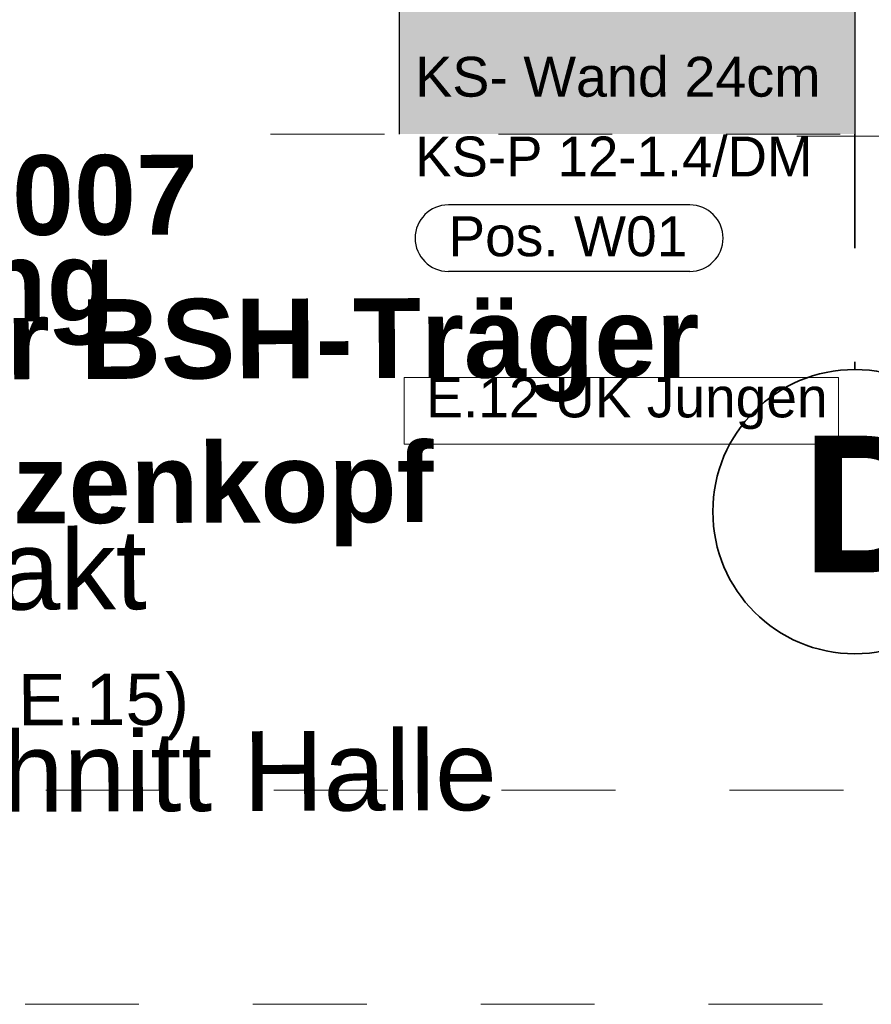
# Model space of a CAD drawing. Header units: metres. Extents: x 1316.5 to 1415.3, y -94.1 to -52.
# Tile 248 of 256: x 1396.145 to 1396.893, y -72.076 to -71.212. Entities that reach past the tile are written whole.
import ezdxf

# ---------------------------------------------------------------- set-up
doc = ezdxf.new("R2010")
doc.units = ezdxf.units.M
for name, pattern in [('AUSGEZOGEN', [0]), ('STRICHLINIE_S4', [0.008, 0.006, -0.002]), ('STRICHPUNKT2_S5', [0.1, 0.07, -0.01, 0.01, -0.01]), ('VERDECKT2_S2', [0.03, 0.02, -0.01])]:
    doc.linetypes.add(name, pattern=pattern)
for name, color, linetype, lineweight in [('XR$2$Text 1_50', 3, 'AUSGEZOGEN', 18), ('XR$2$Wand', 1, 'AUSGEZOGEN', 50), ('XR$2$Wand Mauerwerk tr_1', 42, 'AUSGEZOGEN', 18), ('XR$6$Achsen', 4, 'AUSGEZOGEN', 13), ('XR$6$Allgemein', 4, 'AUSGEZOGEN', 13), ('XR$6$Text 1_50', 3, 'AUSGEZOGEN', 18), ('XR$6$Wand', 1, 'AUSGEZOGEN', 50), ('XR$6$Wand Mauerwerk tr_1', 42, 'AUSGEZOGEN', 18)]:
    doc.layers.add(name, color=color, linetype=linetype, lineweight=lineweight)
doc.styles.add('ARIAL', font='arial.ttf')

msp = doc.modelspace()

# ---------------------------------------------------------------- hatches: boundary and pattern name
at = {"layer": 'XR$6$Allgemein', "linetype": 'AUSGEZOGEN', "lineweight": 25, "transparency": 33554687}
h = msp.add_hatch(color=8, dxfattribs=at)
h.paths.add_polyline_path([(1396.87863, -71.31214), (1396.87863, -69.3701), (1396.47863, -69.3701), (1396.47863, -71.31214)])
h.paths.add_polyline_path([(1396.60789, -69.53779), (1396.61, -69.53914), (1396.61172, -69.54096), (1396.61293, -69.54316), (1396.61355, -69.54559), (1396.61355, -69.54809), (1396.61293, -69.55052), (1396.61172, -69.55272), (1396.61, -69.55455), (1396.60789, -69.55589), (1396.6055, -69.55666), (1396.603, -69.55682), (1396.60054, -69.55635), (1396.59827, -69.55528), (1396.59634, -69.55369), (1396.59487, -69.55166), (1396.59394, -69.54933), (1396.59363, -69.54684), (1396.59394, -69.54435), (1396.59487, -69.54202), (1396.59634, -69.54), (1396.59827, -69.5384), (1396.60054, -69.53733), (1396.603, -69.53686), (1396.6055, -69.53702)], flags=16)
h.paths.add_polyline_path([(1396.59827, -69.96832), (1396.60054, -69.96726), (1396.603, -69.96679), (1396.6055, -69.96694), (1396.60789, -69.96772), (1396.61, -69.96906), (1396.61172, -69.97089), (1396.61293, -69.97309), (1396.61355, -69.97551), (1396.61355, -69.97802), (1396.61293, -69.98045), (1396.61172, -69.98264), (1396.61, -69.98447), (1396.60789, -69.98581), (1396.6055, -69.98659), (1396.603, -69.98675), (1396.60054, -69.98628), (1396.59827, -69.98521), (1396.59634, -69.98361), (1396.59487, -69.98158), (1396.59394, -69.97925), (1396.59363, -69.97677), (1396.59394, -69.97428), (1396.59487, -69.97195), (1396.59634, -69.96992)], flags=16)

# ---------------------------------------------------------------- linework, layer by layer
at = {"layer": 'XR$2$Text 1_50', "color": 7, "linetype": 'AUSGEZOGEN', "lineweight": 25, "transparency": 33554687}
for p, q in [((1396.73367, -71.37433), (1396.52171, -71.37433)), ((1396.73367, -71.43266), (1396.52171, -71.43266))]:
    msp.add_line(p, q, dxfattribs=at)
at = {"layer": 'XR$2$Text 1_50', "color": 3, "linetype": 'AUSGEZOGEN', "lineweight": 18, "transparency": 33554687}
msp.add_lwpolyline([(1396.48295, -71.58418), (1396.86429, -71.58418), (1396.86429, -71.52585), (1396.48295, -71.52585), (1396.48295, -71.58418)], dxfattribs=at)
at = {"layer": 'XR$2$Text 1_50', "color": 7, "linetype": 'AUSGEZOGEN', "lineweight": 25, "transparency": 33554687}
for centre, start, end in [((1396.52171, -71.40349), 90, 270), ((1396.73367, -71.40349), 270, 90)]:
    msp.add_arc(centre, 0.02917, start, end, dxfattribs=at)
at = {"layer": 'XR$2$Wand', "color": 1, "linetype": 'VERDECKT2_S2', "lineweight": 13, "transparency": 33554687}
for p, q in [((1397.40945, -71.22709), (1396.83516, -71.22709)), ((1397.40945, -71.84109), (1396.83516, -71.84109))]:
    msp.add_line(p, q, dxfattribs=at)
at = {"layer": 'XR$2$Wand', "color": 4, "linetype": 'AUSGEZOGEN', "lineweight": 13, "transparency": 33554687}
msp.add_line((1396.82751, -71.31386), (1397.01751, -71.31386), dxfattribs=at)
at = {"layer": 'XR$2$Wand Mauerwerk tr_1', "color": 7, "linetype": 'STRICHLINIE_S4', "lineweight": 18, "transparency": 33554687}
msp.add_lwpolyline([(1394.96851, -71.88791), (1398.65105, -71.88791), (1398.65105, -69.02958), (1394.96851, -69.02958), (1394.96851, -71.88791)], close=True, dxfattribs=at)
at = {"layer": 'XR$6$Achsen', "color": 4, "linetype": 'STRICHPUNKT2_S5', "lineweight": 35, "transparency": 33554687}
msp.add_line((1396.87863, -71.31214), (1396.87863, -71.51876), dxfattribs=at)
at = {"layer": 'XR$6$Achsen', "color": 4, "linetype": 'AUSGEZOGEN', "lineweight": 35, "transparency": 33554687}
msp.add_circle((1396.87863, -71.6435), 0.12474, dxfattribs=at)
at = {"layer": 'XR$6$Allgemein', "color": 4, "linetype": 'AUSGEZOGEN', "lineweight": 25, "transparency": 33554687}
for p, q in [((1396.47863, -69.3701), (1396.47863, -71.31214)), ((1396.87863, -69.3701), (1396.87863, -71.31214))]:
    msp.add_line(p, q, dxfattribs=at)
at = {"layer": 'XR$6$Wand', "color": 52, "linetype": 'VERDECKT2_S2', "lineweight": 13, "transparency": 33554687}
msp.add_line((1396.36564, -71.31214), (1397.04414, -71.31214), dxfattribs=at)
at = {"layer": 'XR$6$Wand Mauerwerk tr_1', "color": 7, "linetype": 'STRICHLINIE_S4', "lineweight": 18, "transparency": 33554687}
msp.add_lwpolyline([(1395.70989, -69.21758), (1399.05011, -69.21758), (1399.05011, -72.07591), (1395.70989, -72.07591), (1395.70989, -69.21758)], close=True, dxfattribs=at)

# ---------------------------------------------------------------- texts
at = {"layer": 'XR$2$Text 1_50', "color": 7, "linetype": 'AUSGEZOGEN', "lineweight": 25, "transparency": 33554687, "char_height": 0.035, "attachment_point": 7, "style": 'ARIAL'}
for s, insert, width in [('\\W1.00;KS- Wand 24cm', (1396.49255, -71.27983), 0.3734368), ('\\W0.98;KS-P 12-1.4/DM', (1396.49255, -71.34983), 0.3731761), ('\\W0.99;Pos. W01', (1396.52171, -71.41983), 0.2291985)]:
    msp.add_mtext(s, dxfattribs=dict(at, insert=insert, width=width))
at = {"layer": 'XR$2$Text 1_50', "color": 3, "linetype": 'AUSGEZOGEN', "lineweight": 25, "transparency": 33554687, "insert": (1395.23396, -71.28295), "char_height": 0.07, "width": 1.7022438, "attachment_point": 1, "rotation": 0.18724, "line_spacing_factor": 1.084337, "style": 'ARIAL'}
msp.add_mtext('\\A1;{\\fArial|i0|b1;\\H0.070000;\\W1.000000;\\C3;Detail D002}\\P{\\fArial|i0|b1;\\H0.070000;\\W1.000000;\\C3;Attika/ Entwässerung }\\P{\\fArial|i0|b1;\\H0.070000;\\W1.000000;\\C3;M 1:20}\\P{\\fArial|i0|b0;\\H0.070000;\\W1.000000;\\C3;Regelschnitt Sozialtrakt }\\P{\\fArial|i0|b0;\\H0.045000;\\W1.000000;\\C3;(Achse D - dargestellt Fenster F.E.15)}\\P', dxfattribs=at)
at = {"layer": 'XR$2$Text 1_50', "color": 3, "linetype": 'AUSGEZOGEN', "lineweight": 18, "transparency": 33554687, "insert": (1396.48878, -71.57135), "char_height": 0.035, "width": 0.3869976, "attachment_point": 7, "style": 'ARIAL'}
msp.add_mtext('\\W0.99; E.12 UK Jungen', dxfattribs=at)
at = {"layer": 'XR$6$Achsen', "color": 4, "linetype": 'AUSGEZOGEN', "lineweight": 35, "transparency": 33554687, "insert": (1396.83196, -71.69689), "char_height": 0.12, "width": 0.1816285, "attachment_point": 7, "style": 'ARIAL'}
msp.add_mtext('\\A1;{\\fArial|i0|b1;\\H0.120000;\\W1.000000;\\C4;D}\\P', dxfattribs=at)
at = {"layer": 'XR$6$Text 1_50', "color": 3, "linetype": 'AUSGEZOGEN', "lineweight": 25, "transparency": 33554687, "insert": (1395.77457, -71.33196), "char_height": 0.07, "width": 1.0337438, "attachment_point": 1, "rotation": 0.18724, "line_spacing_factor": 1.084337, "style": 'ARIAL'}
msp.add_mtext('\\A1;{\\fArial|i0|b1;\\H0.070000;\\W1.000000;\\C3;Detail D007}\\P{\\fArial|i0|b1;\\H0.070000;\\W1.000000;\\C3;Auflager BSH-Träger }\\P{\\fArial|i0|b1;\\H0.070000;\\W1.000000;\\C3;auf Stützenkopf }\\P{\\fArial|i0|b1;\\H0.070000;\\W1.000000;\\C3;M 1:20}\\P{\\fArial|i0|b0;\\H0.070000;\\W1.000000;\\C3;Regelschnitt Halle }\\P{\\fArial|i0|b0;\\H0.045000;\\W1.000000;\\C3;(Achse C)}\\P', dxfattribs=at)

doc.saveas('drawing.dxf')
